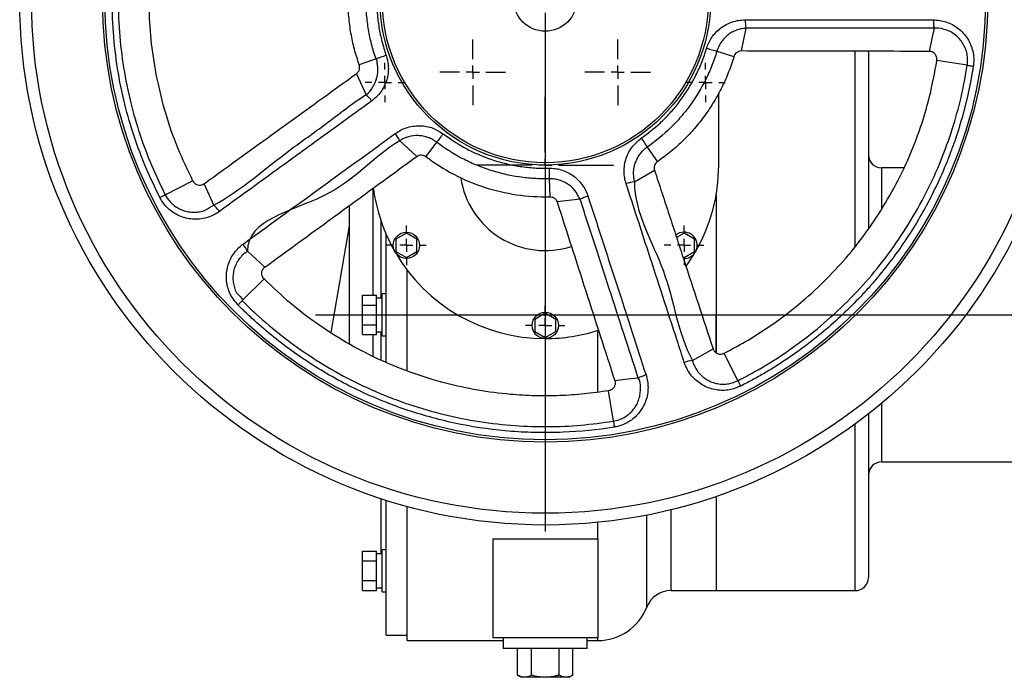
# Model space of a CAD drawing. Extents: x 1322 to 3079, y -78 to 1221.
# Tile 1 of 5: x 1324 to 1699, y -35 to 216. Entities that reach past the tile are written whole.
import ezdxf

# ---------------------------------------------------------------- set-up
doc = ezdxf.new("R2010")
doc.units = 0
doc.header["$LTSCALE"] = 5
doc.layers.get('0').update_dxf_attribs({"linetype": 'CONTINUOUS'})
doc.layers.add('0_18', color=7, linetype='CONTINUOUS')

# ---------------------------------------------------------------- blocks, each defined once
blk = doc.blocks.new('SW_CENTERMARKSYMBOL_7')
at = {"layer": '0_18', "color": 0}
blk.add_line((0, -1), (0, -40.5), dxfattribs=at)
blk = doc.blocks.new('SW_CENTERMARKSYMBOL_8')
at = {"layer": '0_18', "color": 0}
for p, q in [((0, 1), (0, 5.2)), ((-1, 0), (-5.2, 0)), ((0, 0), (-0.5, 0)), ((0, 0), (0, 0.5)), ((0, 0), (0, -0.5)), ((0, 0), (0.5, 0)), ((1, 0), (5.2, 0)), ((0, -1), (0, -5.2))]:
    blk.add_line(p, q, dxfattribs=at)
blk = doc.blocks.new('SW_CENTERMARKSYMBOL_11')
at = {"layer": '0_18', "color": 0}
for p, q in [((0, 1), (0, 1.5)), ((-1, 0), (-1.5, 0)), ((0, 0), (-0.5, 0)), ((0, 0), (0, 0.5)), ((0, 0), (0, -0.5)), ((0, 0), (0.5, 0)), ((1, 0), (1.5, 0)), ((0, -1), (0, -1.5))]:
    blk.add_line(p, q, dxfattribs=at)
blk = doc.blocks.new('SW_CENTERMARKSYMBOL_12')
at = {"layer": '0_18', "color": 0}
for p, q in [((0, 1), (0, 1.5)), ((-1, 0), (-1.5, 0)), ((0, 0), (-0.5, 0)), ((0, 0), (0, 0.5)), ((0, 0), (0, -0.5)), ((0, 0), (0.5, 0)), ((1, 0), (1.5, 0)), ((0, -1), (0, -1.5))]:
    blk.add_line(p, q, dxfattribs=at)
blk = doc.blocks.new('SW_CENTERMARKSYMBOL_14')
at = {"layer": '0_18', "color": 0}
for p, q in [((0, 1), (0, 1.5)), ((-1, 0), (-1.5, 0)), ((0, 0), (-0.5, 0)), ((0, 0), (0, 0.5)), ((0, 0), (0, -0.5)), ((0, 0), (0.5, 0)), ((1, 0), (1.5, 0)), ((0, -1), (0, -1.5))]:
    blk.add_line(p, q, dxfattribs=at)
blk = doc.blocks.new('SW_CENTERMARKSYMBOL_15')
at = {"layer": '0_18', "color": 0}
for p, q in [((0, 1), (0, 1.5)), ((-1, 0), (-1.5, 0)), ((0, 0), (-0.5, 0)), ((0, 0), (0, 0.5)), ((0, 0), (0, -0.5)), ((0, 0), (0.5, 0)), ((1, 0), (1.5, 0)), ((0, -1), (0, -1.5))]:
    blk.add_line(p, q, dxfattribs=at)
blk = doc.blocks.new('SW_CENTERMARKSYMBOL_16')
at = {"layer": '0_18', "color": 0}
for p, q in [((0, 1), (0, 1.5)), ((-1, 0), (-1.5, 0)), ((0, 0), (-0.5, 0)), ((0, 0), (0, 0.5)), ((0, 0), (0, -0.5)), ((0, 0), (0.5, 0)), ((1, 0), (1.5, 0)), ((0, -1), (0, -1.5))]:
    blk.add_line(p, q, dxfattribs=at)
blk = doc.blocks.new('SW_CENTERMARKSYMBOL_19')
at = {"layer": '0_18', "color": 0}
for p, q in [((0, 1), (0, 2.5)), ((-1, 0), (-2.5, 0)), ((0, 0), (-0.5, 0)), ((0, 0), (0, 0.5)), ((0, 0), (0, -0.5)), ((0, 0), (0.5, 0)), ((1, 0), (2.5, 0)), ((0, -1), (0, -2.5))]:
    blk.add_line(p, q, dxfattribs=at)
blk = doc.blocks.new('SW_CENTERMARKSYMBOL_20')
at = {"layer": '0_18', "color": 0}
for p, q in [((0, 1), (0, 2.5)), ((-1, 0), (-2.5, 0)), ((0, 0), (-0.5, 0)), ((0, 0), (0, 0.5)), ((0, 0), (0, -0.5)), ((0, 0), (0.5, 0)), ((1, 0), (2.5, 0)), ((0, -1), (0, -2.5))]:
    blk.add_line(p, q, dxfattribs=at)

msp = doc.modelspace()

# ---------------------------------------------------------------- linework, layer by layer
at = {"color": 7, "linetype": 'CONTINUOUS'}
for p, q in [((1600.38, 212.46), (1598.63, 203.81)), ((1589.35, 203.7), (1595.85, 201.75)), ((1647.03, 203.31), (1647.01, 203.71)), ((1647.03, 203.31), (1647.03, 136.17)), ((1459.65, 200.78), (1453.24, 198.53)), ((1684.64, 198.39), (1673.07, 200.18)), ((1455.88, 187.21), (1452.21, 195.23)), ((1590.03, 160.31), (1590.03, 187.8)), ((1468.63, 169.66), (1475.12, 163.69)), ((1482.7, 169.05), (1478.59, 163.65)), ((1562.86, 167.24), (1566.72, 161.66)), ((1557.94, 154.05), (1565.62, 158.37)), ((1660.54, 159.31), (1652.03, 159.31)), ((1379.44, 149.07), (1389.85, 154.41)), ((1525.56, 155.13), (1525.72, 148.33)), ((1458.53, 151.31), (1458.19, 151.31)), ((1458.53, 110.81), (1458.53, 151.31)), ((1458.53, 150.32), (1458.79, 150.32)), ((1458.53, 149.5), (1458.92, 149.5)), ((1458.95, 149.31), (1458.53, 149.31)), ((1537.3, 147.34), (1528.54, 146.33)), ((1589.03, 148.86), (1589.03, 103.31)), ((1449.53, 92.15), (1449.53, 145.11)), ((1461.53, 109.75), (1461.53, 139.1)), ((1442.51, 96.56), (1449.53, 137.25)), ((1463.53, 103.31), (1463.53, 133.93)), ((1471.2, 134.43), (1467.2, 132.12)), ((1467.2, 132.12), (1467.2, 127.5)), ((1475.2, 132.12), (1471.2, 134.43)), ((1475.2, 127.5), (1475.2, 132.12)), ((1576.85, 134.43), (1574, 132.78)), ((1580.85, 132.12), (1576.85, 134.43)), ((1580.85, 127.5), (1580.85, 132.12)), ((1410.69, 127.58), (1417.32, 121.49)), ((1467.2, 127.5), (1471.2, 125.19)), ((1471.2, 125.19), (1475.2, 127.5)), ((1576.85, 125.19), (1580.85, 127.5)), ((1576.41, 125.45), (1576.85, 125.19)), ((1471.53, 103.31), (1471.53, 120.31)), ((1408.74, 108.74), (1417.04, 116.99)), ((1454.53, 107.06), (1454.53, 110.81)), ((1454.53, 110.81), (1459.83, 110.81)), ((1459.83, 107.06), (1459.83, 110.81)), ((1461.93, 109.75), (1459.83, 109.75)), ((1463.53, 111.31), (1461.93, 111.31)), ((1461.93, 95.31), (1461.93, 111.31)), ((1454.53, 107.06), (1459.83, 107.06)), ((1454.53, 99.56), (1454.53, 107.06)), ((1459.83, 99.56), (1459.83, 107.06)), ((1463.53, 85.19), (1463.53, 103.31)), ((1471.53, 81.96), (1471.53, 103.31)), ((1524.03, 103.93), (1520.03, 101.62)), ((1520.03, 101.62), (1520.03, 97)), ((1528.03, 101.62), (1524.03, 103.93)), ((1528.03, 97), (1528.03, 101.62)), ((1589.03, 103.31), (1589.03, 88.87)), ((1589.03, 88.88), (1589.03, 103.31)), ((1454.53, 99.56), (1459.83, 99.56)), ((1454.53, 95.8), (1454.53, 99.56)), ((1459.83, 95.8), (1459.83, 99.56)), ((1454.53, 95.8), (1459.83, 95.8)), ((1458.53, 87.53), (1458.53, 95.8)), ((1459.83, 96.87), (1461.93, 96.87)), ((1461.53, 86.02), (1461.53, 96.87)), ((1461.93, 95.31), (1463.53, 95.31)), ((1520.03, 97), (1524.03, 94.69)), ((1524.03, 94.69), (1528.03, 97)), ((1580.04, 85.94), (1587.88, 90.37)), ((1597.36, 78.26), (1592.08, 88.71)), ((1549.96, 62.86), (1548.09, 74.42)), ((1647.03, 65.6), (1647.03, 3.31)), ((1652.03, 47.31), (1719.03, 47.31)), ((1589.03, 34.17), (1589.03, -1.69)), ((1461.53, 12.32), (1461.53, 33.33)), ((1463.53, -18.69), (1463.53, 32.68)), ((1471.53, -20.69), (1471.53, 30.32)), ((1504.03, 18.01), (1544.03, 18.01)), ((1504.03, 18.01), (1504.03, -19.69)), ((1544.03, 18.01), (1544.03, -19.69)), ((1454.53, 9.63), (1454.53, 13.39)), ((1454.53, 13.39), (1459.83, 13.39)), ((1459.83, 9.63), (1459.83, 13.39)), ((1461.93, 12.32), (1459.83, 12.32)), ((1463.53, 13.88), (1461.93, 13.88)), ((1461.93, -2.12), (1461.93, 13.88)), ((1454.53, 9.63), (1459.83, 9.63)), ((1454.53, 2.13), (1454.53, 9.63)), ((1459.83, 2.13), (1459.83, 9.63)), ((1454.53, 2.13), (1459.83, 2.13)), ((1454.53, -1.62), (1454.53, 2.13)), ((1459.83, -1.62), (1459.83, 2.13)), ((1454.53, -1.62), (1459.83, -1.62)), ((1459.83, -0.56), (1461.93, -0.56)), ((1461.93, -2.12), (1463.53, -2.12)), ((1571.94, -1.69), (1589.03, -1.69)), ((1589.03, -1.69), (1642.03, -1.69)), ((1463.53, -18.69), (1471.53, -18.69)), ((1471.53, -20.69), (1508.03, -20.69)), ((1544.03, -19.69), (1504.03, -19.69)), ((1508.03, -19.69), (1508.03, -23.69)), ((1540.03, -23.69), (1540.03, -19.69)), ((1540.03, -20.69), (1544.03, -20.69)), ((1524.03, -23.69), (1508.03, -23.69)), ((1513.53, -33.88), (1513.53, -23.69)), ((1518.78, -33.88), (1518.78, -23.69)), ((1540.03, -23.69), (1524.03, -23.69)), ((1529.28, -33.88), (1529.28, -23.69)), ((1534.53, -33.88), (1534.53, -23.69)), ((1513.53, -33.88), (1514.93, -34.69)), ((1516.15, -34.69), (1514.93, -34.69)), ((1524.03, -34.69), (1516.15, -34.69)), ((1531.9, -34.69), (1524.03, -34.69)), ((1533.12, -34.69), (1531.9, -34.69)), ((1533.12, -34.69), (1534.53, -33.88))]:
    msp.add_line(p, q, dxfattribs=at)
at = {"color": 8, "linetype": 'CONTINUOUS'}
for p, q in [((1642.03, 129.52), (1642.03, 203.74)), ((1652.03, 159.31), (1652.03, 143.89)), ((1544.03, 73.87), (1544.03, 97.41)), ((1652.03, 69.63), (1652.03, 47.31)), ((1642.03, -1.69), (1642.03, 61.83)), ((1562.63, -8.02), (1562.63, 27.07)), ((1571.94, -1.69), (1571.94, 29.13)), ((1544.03, 18.01), (1544.03, 24.31)), ((1544.03, -20.69), (1544.03, -19.69))]:
    msp.add_line(p, q, dxfattribs=at)
msp.add_line((1436.64, 103.31), (2443.26, 103.31))
at = {"color": 7, "linetype": 'CONTINUOUS', "flags": 128}
for points in [[(1671.98, 212.48), (1671.19, 208.56), (1670.19, 203.66)], [(1585.46, 204.87), (1585.98, 204.71), (1586.51, 204.55), (1587.04, 204.4), (1587.55, 204.24), (1588.05, 204.09), (1588.52, 203.95), (1588.95, 203.82), (1589.35, 203.7)], [(1463.49, 202.12), (1462.97, 201.94), (1462.45, 201.76), (1461.93, 201.57), (1461.42, 201.4), (1460.94, 201.23), (1460.47, 201.06), (1460.04, 200.91), (1459.65, 200.78)], [(1684.64, 198.39), (1684.88, 198.35), (1685.13, 198.31), (1685.4, 198.27), (1685.69, 198.22), (1685.98, 198.18), (1686.28, 198.13), (1686.6, 198.08), (1686.91, 198.03)], [(1485.16, 172.28), (1484.83, 171.85), (1484.5, 171.41), (1484.17, 170.97), (1483.84, 170.54), (1483.53, 170.13), (1483.23, 169.74), (1482.95, 169.38), (1482.7, 169.05)], [(1560.55, 170.58), (1560.86, 170.13), (1561.17, 169.68), (1561.49, 169.23), (1561.79, 168.79), (1562.09, 168.36), (1562.36, 167.96), (1562.62, 167.58), (1562.86, 167.24)], [(1525.47, 159.18), (1525.48, 158.64), (1525.5, 158.09), (1525.51, 157.54), (1525.52, 157), (1525.53, 156.48), (1525.54, 155.99), (1525.55, 155.54), (1525.56, 155.13)], [(1397.96, 145.1), (1396.3, 148.74), (1394.22, 153.29)], [(1379.44, 149.07), (1379.22, 148.95), (1378.99, 148.84), (1378.75, 148.71), (1378.49, 148.58), (1378.23, 148.45), (1377.96, 148.3), (1377.68, 148.16), (1377.39, 148.01)], [(1577.68, 121.88), (1578.56, 123.13), (1581.18, 127.31)], [(1408.74, 108.74), (1408.56, 108.57), (1408.38, 108.39), (1408.19, 108.2), (1407.98, 107.99), (1407.77, 107.78), (1407.55, 107.57), (1407.33, 107.34), (1407.1, 107.12)], [(1559.45, 79.25), (1555.48, 78.79), (1550.5, 78.22)], [(1597.36, 78.26), (1597.47, 78.04), (1597.59, 77.81), (1597.71, 77.57), (1597.84, 77.31), (1597.97, 77.05), (1598.11, 76.77), (1598.25, 76.49), (1598.4, 76.2)], [(1549.96, 62.86), (1549.99, 62.62), (1550.04, 62.36), (1550.08, 62.09), (1550.12, 61.81), (1550.17, 61.52), (1550.22, 61.21), (1550.27, 60.9), (1550.32, 60.58)]]:
    msp.add_lwpolyline(points, dxfattribs=at)
at = {"color": 7, "linetype": 'CONTINUOUS'}
for centre, radius in [((1524.03, 223.31), 200), ((1524.03, 223.31), 195.5), ((1524.03, 223.31), 168.44), ((1524.03, 223.31), 167.57), ((1524.03, 223.31), 62.93), ((1524.03, 223.31), 62.06), ((1524.03, 223.31), 12), ((1471.2, 129.81), 5), ((1524.03, 99.31), 5)]:
    msp.add_circle(centre, radius, dxfattribs=at)
for centre, radius, start, end in [((1618.12, 215.43), 17.99, 179.2486, 189.5078), ((1443.27, 174.38), 17.99, 35.2487, 45.5082), ((1452.53, 161.63), 17.99, 26.4929, 36.7504), ((1652.03, 164.31), 5, 180, 270), ((1524.03, 160.31), 66, 330, 0), ((1524.03, 160.31), 32.5, 188.5108, 287.868), ((1560.59, 136.26), 17.99, 98.4918, 108.7517), ((1524.03, 160.31), 66, 187.5411, 210), ((1545.61, 131.39), 17.98, 107.248, 117.5086), ((1576.85, 129.81), 5, 90, 129.3257), ((1576.85, 129.81), 5, 266.8258, 90), ((1394.72, 119.63), 17.84, 26.4654, 36.6694), ((1524.03, 160.31), 66, 210, 270), ((1524.03, 160.31), 66, 270, 287.8773), ((1582.67, 68.29), 17.85, 98.4675, 108.6685), ((1652.03, 42.31), 5, 90, 180), ((1642.03, 3.31), 5, 270, 0), ((1571.94, -11.69), 10, 90, 158.4898), ((1544.03, -0.69), 20, 270, 338.4898)]:
    msp.add_arc(centre, radius, start, end, dxfattribs=at)
for points, knots in [([(1377.39, 148.01), (1375.55, 151.81), (1371.86, 159.41), (1367.45, 171.3), (1363.79, 183.86), (1361.1, 197.09), (1359.48, 210.92), (1359.01, 224.83), (1359.71, 238.72), (1361.6, 252.5), (1364.65, 266.09), (1368.82, 279.36), (1373.2, 290.19), (1376.33, 296.47), (1377.39, 298.6)], [0, 0, 0, 0, 0.080957, 0.162034, 0.24299, 0.331728, 0.420784, 0.509839, 0.598577, 0.687316, 0.776371, 0.865427, 0.954165, 1, 1, 1, 1]), ([(1379.44, 297.55), (1378.39, 295.44), (1375.31, 289.25), (1370.99, 278.58), (1366.88, 265.49), (1363.87, 252.09), (1362, 238.51), (1361.32, 224.81), (1361.78, 211.09), (1363.38, 197.46), (1366.03, 184.41), (1369.64, 172.03), (1373.98, 160.3), (1377.62, 152.81), (1379.44, 149.07)], [0, 0, 0, 0, 0.0458344, 0.134573, 0.2236287, 0.3126841, 0.4014225, 0.4901608, 0.5792162, 0.6682714, 0.7570095, 0.8379664, 0.9190433, 1, 1, 1, 1]), ([(1389.85, 292.2), (1388.49, 289.42), (1385.75, 283.86), (1382.29, 275.18), (1379.33, 266.26), (1376.66, 256.13), (1374.55, 244.82), (1373.27, 232.22), (1373.06, 219.43), (1373.95, 206.36), (1376.01, 193.23), (1379.33, 180.02), (1383.82, 166.97), (1387.84, 158.6), (1389.85, 154.41)], [0, 0, 0, 0, 0.06495, 0.129901, 0.195867, 0.261834, 0.349407, 0.43698, 0.527095, 0.61721, 0.711312, 0.805414, 0.902707, 1, 1, 1, 1]), ([(1453.24, 198.53), (1452.6, 200.5), (1451.32, 204.45), (1450.01, 210.6), (1449.19, 216.88), (1448.92, 223.23), (1449.18, 229.51), (1449.97, 235.76), (1451.27, 241.98), (1452.59, 246.05), (1453.25, 248.08)], [0, 0, 0, 0, 0.123072, 0.246144, 0.37281, 0.499476, 0.622798, 0.746119, 0.873059, 1, 1, 1, 1]), ([(1459.65, 200.78), (1459.34, 201.73), (1458.42, 204.47), (1457.24, 209.11), (1456.28, 214.76), (1455.8, 220.52), (1455.81, 226.06), (1456.23, 231.28), (1456.99, 236.18), (1458.09, 241.06), (1459.13, 244.25), (1459.65, 245.84)], [0, 0, 0, 0, 0.0654323, 0.1888949, 0.312357, 0.4394064, 0.5664557, 0.6736819, 0.7809077, 0.890454, 1, 1, 1, 1]), ([(1463.49, 244.5), (1462.58, 241.54), (1461.22, 237.08), (1460.28, 230.9), (1459.87, 225.98), (1459.86, 220.84), (1460.29, 215.47), (1461.18, 210.11), (1462.31, 205.64), (1463.19, 203.01), (1463.49, 202.12)], [0, 0, 0, 0, 0.214344, 0.323906, 0.433468, 0.556947, 0.680425, 0.807493, 0.934561, 1, 1, 1, 1]), ([(1585.46, 204.87), (1585.71, 205.58), (1586.2, 207), (1587.38, 209.02), (1588.89, 210.91), (1590.75, 212.6), (1592.89, 213.95), (1595.21, 214.94), (1597.65, 215.55), (1599.3, 215.63), (1600.13, 215.67)], [0, 0, 0, 0, 0.114236, 0.228494, 0.355543, 0.482597, 0.612861, 0.743149, 0.87157, 1, 1, 1, 1]), ([(1600.13, 215.67), (1606.52, 215.67), (1619.29, 215.66), (1643.16, 215.65), (1660.64, 215.65), (1671.74, 215.65)], [0, 0, 0, 0, 0.26749, 0.53499, 1, 1, 1, 1]), ([(1671.74, 215.65), (1672.55, 215.61), (1674.17, 215.53), (1676.61, 214.92), (1678.99, 213.92), (1681.22, 212.49), (1683.16, 210.69), (1684.76, 208.6), (1685.97, 206.28), (1686.78, 203.81), (1687.14, 201.25), (1687.1, 199.31), (1686.95, 198.25), (1686.91, 198.03)], [0, 0, 0, 0, 0.093167, 0.186328, 0.286994, 0.387646, 0.48741, 0.58716, 0.68503, 0.782877, 0.879259, 0.975631, 1, 1, 1, 1]), ([(1671.74, 215.65), (1671.74, 215.06), (1671.76, 214.48), (1671.84, 213.4), (1671.9, 212.9), (1671.98, 212.48)], [0, 0, 0, 0, 0.5, 0.5, 1, 1, 1, 1]), ([(1600.38, 212.46), (1600.22, 212.45), (1600.07, 212.44), (1599.76, 212.41), (1599.3, 212.36), (1598.85, 212.29), (1597.95, 212.1), (1597.35, 211.92), (1596.48, 211.6), (1596.19, 211.48), (1595.63, 211.21), (1595.36, 211.07), (1594.55, 210.62), (1594.04, 210.27), (1593.3, 209.69), (1593.06, 209.49), (1592.6, 209.06), (1592.38, 208.84), (1591.74, 208.15), (1591.35, 207.66), (1590.81, 206.88), (1590.64, 206.61), (1590.32, 206.06), (1590.18, 205.77), (1589.9, 205.2), (1589.77, 204.9), (1589.6, 204.46), (1589.55, 204.31), (1589.44, 204.01), (1589.39, 203.85), (1589.35, 203.7)], [0, 0, 0, 0, 0.03125, 0.03125, 0.0625, 0.125, 0.125, 0.25, 0.25, 0.3125, 0.3125, 0.375, 0.375, 0.5, 0.5, 0.5625, 0.5625, 0.625, 0.625, 0.75, 0.75, 0.8125, 0.8125, 0.875, 0.875, 0.9375, 0.9375, 0.96875, 0.96875, 1, 1, 1, 1]), ([(1671.98, 212.48), (1671.98, 212.48), (1671.98, 212.48), (1671.98, 212.48), (1660.05, 212.48), (1648.11, 212.48), (1636.18, 212.48), (1630.63, 212.47), (1625.08, 212.47), (1619.53, 212.47), (1613.15, 212.47), (1606.76, 212.46), (1600.38, 212.46), (1600.38, 212.46), (1600.38, 212.46), (1600.38, 212.46)], [-0.00000006, -0.00000006, -0.00000006, -0.00000006, 0, 0, 0, 0.03650189, 0.03650189, 0.03650189, 0.05347593, 0.05347593, 0.05347593, 0.07300378, 0.07300378, 0.07300378, 0.07300384, 0.07300384, 0.07300384, 0.07300384]), ([(1684.64, 198.39), (1684.64, 198.39), (1684.72, 198.55), (1684.68, 199.49), (1684.86, 201.06), (1684.48, 203.21), (1683.8, 205.25), (1682.75, 207.15), (1681.38, 208.84), (1679.75, 210.26), (1677.86, 211.37), (1675.41, 212.29), (1672.91, 212.71), (1671.98, 212.48), (1671.98, 212.48)], [0, 0, 0, 0, 0.000003, 0.024684, 0.122154, 0.219638, 0.31835, 0.417093, 0.517167, 0.617255, 0.717385, 0.817521, 0.999998, 1, 1, 1, 1]), ([(1560.55, 170.58), (1563.02, 172.44), (1566.75, 175.25), (1571.13, 179.7), (1574.35, 183.44), (1577.39, 187.59), (1580.2, 192.18), (1582.63, 197.05), (1584.34, 201.33), (1585.18, 203.97), (1585.46, 204.87)], [0, 0, 0, 0, 0.214343, 0.323906, 0.433468, 0.556946, 0.680426, 0.807493, 0.934561, 1, 1, 1, 1]), ([(1589.35, 203.7), (1588.79, 201.85), (1588.16, 200.03), (1586.75, 196.46), (1585.97, 194.72), (1583.44, 189.6), (1581.47, 186.35), (1578.66, 182.47), (1578.07, 181.7), (1576.88, 180.19), (1576.26, 179.45), (1574.38, 177.27), (1573.07, 175.88), (1568.98, 171.88), (1566.03, 169.44), (1562.86, 167.24)], [0, 0, 0, 0, 0.125, 0.125, 0.25, 0.25, 0.5, 0.5, 0.5625, 0.5625, 0.625, 0.625, 0.75, 0.75, 1, 1, 1, 1]), ([(1598.63, 203.81), (1598.29, 203.78), (1597.78, 203.73), (1597.03, 203.37), (1596.41, 202.85), (1596.01, 202.22), (1595.88, 201.83), (1595.85, 201.75)], [0, 0, 0, 0, 0.279366, 0.417451, 0.671029, 0.927812, 1, 1, 1, 1]), ([(1670.19, 203.66), (1658.21, 203.68), (1634.36, 203.72), (1610.5, 203.78), (1598.63, 203.81)], [0, 0, 0, 0, 0.502676, 1, 1, 1, 1]), ([(1673.07, 200.18), (1673.09, 200.53), (1673.13, 201.21), (1672.75, 202.19), (1672.11, 202.98), (1671.23, 203.54), (1670.54, 203.62), (1670.19, 203.66)], [0, 0, 0, 0, 0.19851, 0.397062, 0.59519, 0.793255, 1, 1, 1, 1]), ([(1455.88, 187.21), (1455.88, 187.21), (1456.97, 187.75), (1458.61, 190.13), (1460.16, 193.53), (1460.54, 196.85), (1460.01, 199.08), (1460.09, 200.45), (1459.65, 200.78), (1459.65, 200.78)], [0, 0, 0, 0, 0.0000048, 0.2637362, 0.5257998, 0.7766769, 0.8927633, 0.9999951, 1, 1, 1, 1]), ([(1463.49, 202.12), (1463.7, 201.4), (1464.13, 199.96), (1464.37, 197.63), (1464.27, 195.22), (1463.74, 192.75), (1462.82, 190.4), (1461.51, 188.24), (1459.9, 186.31), (1458.61, 185.27), (1457.96, 184.76)], [0, 0, 0, 0, 0.114236, 0.228494, 0.355543, 0.482597, 0.612862, 0.743148, 0.871572, 1, 1, 1, 1]), ([(1595.85, 201.75), (1595.21, 199.78), (1593.93, 195.83), (1591.38, 190.09), (1588.34, 184.52), (1584.84, 179.23), (1580.93, 174.3), (1576.62, 169.71), (1571.91, 165.44), (1568.45, 162.92), (1566.72, 161.66)], [0, 0, 0, 0, 0.123072, 0.246143, 0.37281, 0.499476, 0.622798, 0.746119, 0.873059, 1, 1, 1, 1]), ([(1592.08, 88.71), (1594.82, 90.15), (1600.3, 93.05), (1608.2, 98.04), (1615.84, 103.51), (1623.95, 110.14), (1632.31, 118.05), (1640.75, 127.49), (1648.44, 137.71), (1655.4, 148.81), (1661.45, 160.64), (1666.53, 173.29), (1670.57, 186.48), (1672.24, 195.61), (1673.07, 200.18)], [0, 0, 0, 0, 0.06495, 0.129901, 0.195867, 0.261834, 0.349407, 0.43698, 0.527095, 0.61721, 0.711312, 0.805414, 0.902707, 1, 1, 1, 1]), ([(1394.22, 153.29), (1403.93, 160.32), (1423.26, 174.3), (1442.59, 188.28), (1452.21, 195.23)], [0, 0, 0, 0, 0.502676, 1, 1, 1, 1]), ([(1452.21, 195.23), (1452.47, 195.46), (1452.85, 195.8), (1453.25, 196.53), (1453.44, 197.32), (1453.39, 198.06), (1453.27, 198.45), (1453.24, 198.53)], [0, 0, 0, 0, 0.279364, 0.41745, 0.67103, 0.927813, 1, 1, 1, 1]), ([(1597.36, 78.26), (1599.45, 79.35), (1605.58, 82.55), (1615.34, 88.64), (1626.37, 96.82), (1636.67, 105.89), (1646.17, 115.78), (1654.78, 126.46), (1662.47, 137.83), (1669.19, 149.8), (1674.71, 161.91), (1679.07, 174.05), (1682.45, 186.09), (1683.91, 194.29), (1684.64, 198.39)], [0, 0, 0, 0, 0.045835, 0.134573, 0.223629, 0.312684, 0.401422, 0.490161, 0.579216, 0.668271, 0.75701, 0.837966, 0.919043, 1, 1, 1, 1]), ([(1686.91, 198.03), (1685.91, 191.54), (1684.52, 185.16), (1681.88, 175.73), (1680.91, 172.62), (1679.31, 167.98), (1678.75, 166.45), (1677.59, 163.38), (1676.99, 161.85), (1673.86, 154.28), (1671.01, 148.42), (1664.68, 137.11), (1661.19, 131.66), (1655.46, 123.78), (1653.47, 121.2), (1650.36, 117.42), (1649.31, 116.17), (1647.15, 113.7), (1646.05, 112.48), (1640.49, 106.48), (1635.8, 101.98), (1625.94, 93.59), (1620.77, 89.69), (1612.65, 84.28), (1609.88, 82.56), (1605.63, 80.08), (1604.2, 79.27), (1601.32, 77.71), (1599.86, 76.94), (1598.4, 76.2)], [0, 0, 0, 0, 0.125, 0.125, 0.1875, 0.1875, 0.21875, 0.21875, 0.25, 0.25, 0.375, 0.375, 0.5, 0.5, 0.5625, 0.5625, 0.59375, 0.59375, 0.625, 0.625, 0.75, 0.75, 0.875, 0.875, 0.9375, 0.9375, 0.96875, 0.96875, 1, 1, 1, 1]), ([(1397.96, 145.1), (1397.96, 145.1), (1408.57, 151.07), (1421.47, 162.69), (1441.25, 176.26), (1450.36, 183.76), (1455.88, 187.21), (1455.88, 187.21)], [0, 0, 0, 0, 0.000001, 0.5, 0.732508, 0.999999, 1, 1, 1, 1]), ([(1457.96, 184.76), (1452.8, 181.01), (1442.46, 173.51), (1423.15, 159.48), (1409, 149.21), (1400.02, 142.69)], [0, 0, 0, 0, 0.26749, 0.53499, 1, 1, 1, 1]), ([(1409.03, 130.29), (1411.41, 132.02), (1423.31, 140.67), (1442.62, 154.7), (1459.54, 167.01), (1466.95, 172.39)], [0, 0, 0, 0, 0.12328, 0.616403, 1, 1, 1, 1]), ([(1466.95, 172.39), (1467.59, 172.82), (1468.88, 173.67), (1471.12, 174.62), (1473.58, 175.23), (1476.2, 175.43), (1478.81, 175.16), (1481.93, 174.34), (1483.92, 173.08), (1485.16, 172.28)], [0, 0, 0, 0, 0.1199033, 0.2398021, 0.3751894, 0.5105515, 0.6432756, 0.7759812, 1, 1, 1, 1]), ([(1468.63, 169.66), (1468.63, 169.66), (1458.32, 163.21), (1444.81, 145.77), (1410.69, 139.75), (1410.69, 127.58), (1410.69, 127.58)], [0, 0, 0, 0, 0.000001, 0.4999888, 0.9999995, 1, 1, 1, 1]), ([(1482.7, 169.05), (1482.58, 169.15), (1482.45, 169.24), (1482.19, 169.43), (1482.06, 169.51), (1481.66, 169.77), (1481.11, 170.1), (1480.54, 170.38), (1479.97, 170.64), (1479.67, 170.76), (1478.78, 171.08), (1478.17, 171.24), (1477.25, 171.43), (1476.94, 171.47), (1476.32, 171.55), (1476.01, 171.57), (1474.44, 171.64), (1473.22, 171.5), (1471.41, 171), (1470.83, 170.79), (1469.98, 170.41), (1469.7, 170.28), (1469.29, 170.06), (1469.16, 169.98), (1468.89, 169.82), (1468.76, 169.74), (1468.63, 169.66)], [0, 0, 0, 0, 0.03125, 0.03125, 0.0625, 0.0625, 0.125, 0.1875, 0.1875, 0.25, 0.25, 0.375, 0.375, 0.4375, 0.4375, 0.5, 0.5, 0.75, 0.75, 0.875, 0.875, 0.9375, 0.9375, 0.96875, 0.96875, 1, 1, 1, 1]), ([(1525.56, 155.13), (1523.63, 155.08), (1521.7, 155.12), (1517.88, 155.36), (1515.98, 155.56), (1510.33, 156.39), (1506.62, 157.25), (1502.07, 158.73), (1501.16, 159.05), (1499.35, 159.72), (1498.46, 160.08), (1495.8, 161.19), (1494.07, 162.01), (1489, 164.66), (1485.77, 166.71), (1482.7, 169.05)], [0, 0, 0, 0, 0.125, 0.125, 0.25, 0.25, 0.5, 0.5, 0.5625, 0.5625, 0.625, 0.625, 0.75, 0.75, 1, 1, 1, 1]), ([(1485.16, 172.28), (1487.7, 170.51), (1491.52, 167.83), (1497.11, 165.03), (1501.66, 163.12), (1506.54, 161.52), (1511.78, 160.27), (1517.16, 159.46), (1521.76, 159.15), (1524.53, 159.18), (1525.47, 159.18)], [0, 0, 0, 0, 0.214344, 0.323905, 0.433467, 0.556946, 0.680425, 0.807492, 0.934561, 1, 1, 1, 1]), ([(1554.81, 153.29), (1554.6, 154.03), (1554.19, 155.52), (1553.99, 157.95), (1554.16, 160.47), (1554.78, 163.03), (1555.84, 165.42), (1557.58, 168.14), (1559.4, 169.64), (1560.55, 170.58)], [0, 0, 0, 0, 0.119904, 0.239803, 0.37519, 0.510553, 0.643276, 0.775981, 1, 1, 1, 1]), ([(1562.86, 167.24), (1562.73, 167.15), (1562.6, 167.06), (1562.34, 166.87), (1562.22, 166.77), (1561.85, 166.47), (1561.37, 166.05), (1560.93, 165.6), (1560.5, 165.13), (1560.3, 164.88), (1559.72, 164.13), (1559.37, 163.61), (1558.92, 162.79), (1558.77, 162.51), (1558.51, 161.94), (1558.39, 161.65), (1557.85, 160.18), (1557.6, 158.97), (1557.51, 157.11), (1557.53, 156.49), (1557.63, 155.56), (1557.68, 155.26), (1557.76, 154.8), (1557.79, 154.65), (1557.86, 154.35), (1557.9, 154.2), (1557.94, 154.05)], [0, 0, 0, 0, 0.03125, 0.03125, 0.0625, 0.0625, 0.125, 0.1875, 0.1875, 0.25, 0.25, 0.375, 0.375, 0.4375, 0.4375, 0.5, 0.5, 0.75, 0.75, 0.875, 0.875, 0.9375, 0.9375, 0.96875, 0.96875, 1, 1, 1, 1]), ([(1417.32, 121.49), (1425.9, 127.75), (1439.82, 137.91), (1459.09, 151.96), (1469.78, 159.78), (1475.12, 163.69)], [0, 0, 0, 0, 0.445026, 0.722513, 1, 1, 1, 1]), ([(1475.12, 163.69), (1475.39, 163.85), (1475.93, 164.17), (1476.9, 164.3), (1477.83, 164.13), (1478.35, 163.8), (1478.59, 163.65)], [0, 0, 0, 0, 0.250515, 0.511333, 0.774574, 1, 1, 1, 1]), ([(1478.59, 163.65), (1481.97, 161.07), (1485.51, 158.81), (1492.93, 154.91), (1496.8, 153.28), (1504.89, 150.65), (1508.98, 149.7), (1517.27, 148.49), (1521.47, 148.23), (1525.72, 148.33)], [0, 0, 0, 0, 0.25, 0.25, 0.5, 0.5, 0.75, 0.75, 1, 1, 1, 1]), ([(1566.72, 161.66), (1566.48, 161.46), (1566, 161.05), (1565.64, 160.33), (1565.49, 159.72), (1565.44, 159.11), (1565.55, 158.66), (1565.62, 158.37)], [0, 0, 0, 0, 0.251517, 0.502799, 0.630821, 0.758831, 1, 1, 1, 1]), ([(1525.47, 159.18), (1526.22, 159.17), (1527.72, 159.13), (1530.02, 158.64), (1532.28, 157.79), (1534.46, 156.54), (1536.41, 154.93), (1538.06, 153.02), (1539.4, 150.89), (1539.98, 149.34), (1540.28, 148.57)], [0, 0, 0, 0, 0.114243, 0.228507, 0.355554, 0.482609, 0.612875, 0.743162, 0.871578, 1, 1, 1, 1]), ([(1565.62, 158.37), (1567.48, 152.71), (1569.34, 147.04), (1573.05, 135.71), (1574.91, 130.04), (1580.46, 113.04), (1584.17, 101.7), (1587.88, 90.37)], [0, 0, 0, 0, 0.25, 0.25, 0.5, 0.5, 1, 1, 1, 1]), ([(1389.85, 154.41), (1390.04, 154.13), (1390.41, 153.55), (1391.29, 152.98), (1392.27, 152.71), (1393.32, 152.78), (1393.92, 153.12), (1394.22, 153.29)], [0, 0, 0, 0, 0.198512, 0.397059, 0.595185, 0.793257, 1, 1, 1, 1]), ([(1537.3, 147.34), (1537.3, 147.34), (1536.65, 148.32), (1535.59, 150.94), (1532.54, 153.38), (1529.56, 154.68), (1527.19, 155.1), (1526.06, 155.13), (1525.56, 155.13), (1525.56, 155.13)], [0, 0, 0, 0, 0.000004, 0.2637256, 0.5257905, 0.7766692, 0.9021576, 0.9999961, 1, 1, 1, 1]), ([(1557.94, 154.05), (1557.94, 154.05), (1557.94, 141.88), (1571.85, 120.7), (1574.32, 96.68), (1580.04, 85.94), (1580.04, 85.94)], [0, 0, 0, 0, 0.000001, 0.499989, 0.999999, 1, 1, 1, 1]), ([(1576.96, 85.2), (1576.05, 87.99), (1571.5, 101.98), (1564.12, 124.68), (1557.64, 144.58), (1554.81, 153.29)], [0, 0, 0, 0, 0.12328, 0.616403, 1, 1, 1, 1]), ([(1400.02, 142.69), (1399.34, 142.24), (1397.98, 141.35), (1395.65, 140.4), (1393.14, 139.82), (1390.49, 139.67), (1387.87, 139.98), (1385.35, 140.73), (1383, 141.9), (1380.9, 143.42), (1379.1, 145.28), (1377.99, 146.88), (1377.49, 147.82), (1377.39, 148.01)], [0, 0, 0, 0, 0.0931661, 0.186328, 0.2869941, 0.3876468, 0.4874098, 0.5871599, 0.6850304, 0.7828771, 0.8792596, 0.9756312, 1, 1, 1, 1]), ([(1379.44, 149.07), (1379.44, 149.07), (1379.57, 148.94), (1379.85, 148.05), (1380.91, 146.82), (1382.37, 145.25), (1384.15, 144.01), (1386.11, 143.08), (1388.21, 142.53), (1390.38, 142.33), (1392.52, 142.56), (1395.21, 143.15), (1396.81, 144.74), (1397.96, 145.1), (1397.96, 145.1)], [0, 0, 0, 0, 0.000004, 0.024684, 0.122155, 0.219638, 0.31835, 0.417094, 0.517166, 0.617254, 0.717384, 0.81752, 0.999997, 1, 1, 1, 1]), ([(1525.72, 148.33), (1526.03, 148.31), (1526.52, 148.27), (1527.1, 148.03), (1527.64, 147.71), (1528.19, 147.16), (1528.42, 146.6), (1528.54, 146.33)], [0, 0, 0, 0, 0.254702, 0.385698, 0.508762, 0.757237, 1, 1, 1, 1]), ([(1528.54, 146.33), (1532.18, 135.04), (1539.49, 112.33), (1546.82, 89.63), (1550.5, 78.22)], [0, 0, 0, 0, 0.497323, 1, 1, 1, 1]), ([(1559.45, 79.25), (1559.45, 79.25), (1559.45, 79.25), (1559.45, 79.25), (1555.76, 90.6), (1552.07, 101.95), (1548.38, 113.3), (1546.66, 118.57), (1544.95, 123.85), (1543.23, 129.13), (1541.25, 135.2), (1539.28, 141.27), (1537.3, 147.34), (1537.3, 147.34), (1537.3, 147.34), (1537.3, 147.34)], [-0.00000006, -0.00000006, -0.00000006, -0.00000006, 0, 0, 0, 0.03650189, 0.03650189, 0.03650189, 0.05347593, 0.05347593, 0.05347593, 0.07300378, 0.07300378, 0.07300378, 0.07300384, 0.07300384, 0.07300384, 0.07300384]), ([(1540.28, 148.57), (1542.25, 142.49), (1546.19, 130.35), (1553.56, 107.64), (1558.96, 91.02), (1562.38, 80.46)], [0, 0, 0, 0, 0.26749, 0.53499, 1, 1, 1, 1]), ([(1400.02, 142.69), (1399.68, 143.16), (1399.32, 143.62), (1398.62, 144.44), (1398.27, 144.81), (1397.96, 145.1)], [0, 0, 0, 0, 0.5, 0.5, 1, 1, 1, 1]), ([(1407.1, 107.12), (1406.13, 108.27), (1404.61, 110.08), (1403.39, 113.05), (1402.79, 115.51), (1402.62, 118.05), (1402.86, 120.6), (1403.53, 123.07), (1404.6, 125.43), (1406.07, 127.57), (1407.59, 129.18), (1408.66, 130), (1409.03, 130.29)], [0, 0, 0, 0, 0.168854, 0.264016, 0.359184, 0.455325, 0.551462, 0.648965, 0.746467, 0.846188, 0.945913, 1, 1, 1, 1]), ([(1410.69, 127.58), (1410.69, 127.58), (1410.69, 127.34), (1409.22, 126.79), (1408.3, 125.51), (1406.92, 123.84), (1406, 121.96), (1405.38, 119.95), (1405.12, 117.86), (1405.2, 115.75), (1405.72, 113.72), (1406.46, 111.15), (1408.74, 109.99), (1408.74, 108.74), (1408.74, 108.74)], [0, 0, 0, 0, 0.000002, 0.052861, 0.1512, 0.249548, 0.346849, 0.444165, 0.540724, 0.637285, 0.733327, 0.829358, 0.999998, 1, 1, 1, 1]), ([(1417.04, 116.99), (1416.83, 117.25), (1416.39, 117.78), (1416.11, 118.79), (1416.17, 119.82), (1416.55, 120.79), (1417.06, 121.26), (1417.32, 121.49)], [0, 0, 0, 0, 0.192876, 0.397447, 0.595853, 0.791606, 1, 1, 1, 1]), ([(1548.09, 74.42), (1545.02, 73.97), (1538.89, 73.09), (1529.56, 72.49), (1520.16, 72.42), (1509.7, 73.02), (1498.29, 74.51), (1485.91, 77.18), (1473.68, 80.93), (1461.52, 85.82), (1449.67, 91.83), (1438.13, 99.08), (1427.11, 107.38), (1420.4, 113.79), (1417.04, 116.99)], [0, 0, 0, 0, 0.06495, 0.129901, 0.195867, 0.261834, 0.349426, 0.437019, 0.527153, 0.617288, 0.711371, 0.805454, 0.902727, 1, 1, 1, 1]), ([(1408.74, 108.74), (1410.42, 107.09), (1415.36, 102.25), (1424.17, 94.85), (1435.35, 86.88), (1447.16, 79.89), (1459.5, 73.91), (1472.32, 69.03), (1485.51, 65.22), (1498.97, 62.53), (1512.2, 61.02), (1525.09, 60.63), (1537.58, 61.14), (1545.83, 62.28), (1549.96, 62.86)], [0, 0, 0, 0, 0.045834, 0.134573, 0.223629, 0.312684, 0.401422, 0.490161, 0.579216, 0.668271, 0.75701, 0.837966, 0.919043, 1, 1, 1, 1]), ([(1550.32, 60.58), (1543.84, 59.53), (1537.34, 58.88), (1527.56, 58.48), (1524.3, 58.44), (1519.39, 58.53), (1517.76, 58.58), (1514.49, 58.74), (1512.85, 58.84), (1504.67, 59.48), (1498.23, 60.37), (1485.51, 62.9), (1479.25, 64.54), (1469.98, 67.55), (1466.92, 68.64), (1462.36, 70.43), (1460.84, 71.05), (1457.82, 72.34), (1456.32, 73.01), (1448.9, 76.44), (1443.18, 79.51), (1432.15, 86.3), (1426.84, 90.01), (1419.19, 96.06), (1416.69, 98.16), (1413.03, 101.43), (1411.82, 102.55), (1409.43, 104.81), (1408.26, 105.95), (1407.1, 107.12)], [0, 0, 0, 0, 0.125, 0.125, 0.1875, 0.1875, 0.21875, 0.21875, 0.25, 0.25, 0.375, 0.375, 0.5, 0.5, 0.5625, 0.5625, 0.59375, 0.59375, 0.625, 0.625, 0.75, 0.75, 0.875, 0.875, 0.9375, 0.9375, 0.96875, 0.96875, 1, 1, 1, 1]), ([(1587.88, 90.37), (1587.95, 90.16), (1588.04, 89.97), (1588.26, 89.61), (1588.39, 89.44), (1588.68, 89.14), (1588.84, 89), (1589.19, 88.76), (1589.38, 88.66), (1589.78, 88.51), (1589.99, 88.45), (1590.41, 88.38), (1590.62, 88.37), (1591.05, 88.39), (1591.27, 88.42), (1591.68, 88.53), (1591.88, 88.61), (1592.08, 88.71)], [0, 0, 0, 0, 0.125, 0.125, 0.25, 0.25, 0.375, 0.375, 0.5, 0.5, 0.625, 0.625, 0.75, 0.75, 0.875, 0.875, 1, 1, 1, 1]), ([(1598.4, 76.2), (1597, 75.64), (1594.81, 74.75), (1591.61, 74.51), (1589.08, 74.7), (1586.61, 75.32), (1584.26, 76.33), (1582.12, 77.73), (1580.21, 79.48), (1578.63, 81.54), (1577.57, 83.49), (1577.12, 84.75), (1576.96, 85.2)], [0, 0, 0, 0, 0.168854, 0.264016, 0.359185, 0.455325, 0.551463, 0.648965, 0.746467, 0.846188, 0.945913, 1, 1, 1, 1]), ([(1580.04, 85.94), (1580.04, 85.94), (1580.04, 85.62), (1580.55, 84.51), (1581.2, 82.95), (1582.45, 81.22), (1583.94, 79.74), (1585.66, 78.53), (1587.57, 77.64), (1589.6, 77.08), (1591.7, 76.88), (1594.36, 77.06), (1596.22, 77.76), (1597.36, 78.26), (1597.36, 78.26)], [0, 0, 0, 0, 0.0000024, 0.0528613, 0.1512004, 0.2495475, 0.3468487, 0.4441641, 0.540723, 0.6372855, 0.7333262, 0.8293573, 0.999997, 1, 1, 1, 1]), ([(1549.96, 62.86), (1549.96, 62.86), (1550.14, 62.88), (1551.03, 63.06), (1552.58, 63.52), (1554.51, 64.49), (1556.24, 65.79), (1557.72, 67.38), (1558.9, 69.2), (1559.74, 71.2), (1560.22, 73.33), (1560.26, 75.93), (1560.22, 78.48), (1559.45, 79.25), (1559.45, 79.25)], [0, 0, 0, 0, 0.000003, 0.025695, 0.123174, 0.220665, 0.319375, 0.418113, 0.518194, 0.618288, 0.718415, 0.818547, 0.999998, 1, 1, 1, 1]), ([(1562.38, 80.46), (1562.6, 79.68), (1563.02, 78.12), (1563.2, 75.62), (1562.99, 73.06), (1562.31, 70.49), (1561.21, 68.09), (1559.73, 65.92), (1557.9, 64.04), (1555.8, 62.51), (1553.47, 61.37), (1551.61, 60.81), (1550.54, 60.62), (1550.32, 60.58)], [0, 0, 0, 0, 0.092644, 0.185284, 0.28595, 0.386605, 0.486382, 0.586144, 0.684013, 0.781859, 0.878251, 0.974633, 1, 1, 1, 1]), ([(1562.38, 80.46), (1561.83, 80.28), (1561.28, 80.08), (1560.28, 79.67), (1559.82, 79.45), (1559.45, 79.25)], [0, 0, 0, 0, 0.5, 0.5, 1, 1, 1, 1]), ([(1550.5, 78.22), (1550.57, 77.9), (1550.71, 77.25), (1550.49, 76.26), (1549.96, 75.4), (1549.17, 74.74), (1548.49, 74.48), (1548.12, 74.42), (1548.09, 74.42)], [0, 0, 0, 0, 0.1944, 0.38863, 0.585046, 0.782846, 0.980805, 1, 1, 1, 1]), ([(1516.15, -34.69), (1516.09, -34.69), (1515.62, -34.68), (1514.73, -34.51), (1513.93, -34.09), (1513.53, -33.88)], [0, 0, 0, 0, 0.070092, 0.530786, 1, 1, 1, 1]), ([(1518.78, -33.88), (1518.35, -34.11), (1517.49, -34.56), (1516.6, -34.65), (1516.15, -34.69)], [0, 0, 0, 0, 0.495462, 1, 1, 1, 1]), ([(1524.03, -34.69), (1523.58, -34.69), (1523.13, -34.67), (1522.24, -34.6), (1521.8, -34.54), (1520.48, -34.33), (1519.62, -34.12), (1518.78, -33.88)], [0, 0, 0, 0, 0.25, 0.25, 0.5, 0.5, 1, 1, 1, 1]), ([(1529.28, -33.88), (1528.9, -33.98), (1527.2, -34.46), (1525.42, -34.59), (1524.03, -34.69)], [0, 0, 0, 0, 0.216898, 1, 1, 1, 1]), ([(1531.9, -34.69), (1531.84, -34.69), (1531.37, -34.68), (1530.48, -34.51), (1529.68, -34.09), (1529.28, -33.88)], [0, 0, 0, 0, 0.070091, 0.530783, 1, 1, 1, 1]), ([(1534.53, -33.88), (1534.1, -34.11), (1533.24, -34.56), (1532.35, -34.65), (1531.9, -34.69)], [0, 0, 0, 0, 0.49546, 1, 1, 1, 1])]:
    msp.add_open_spline(points, degree=3, knots=knots, dxfattribs=at)

# ---------------------------------------------------------------- block references
at = {"layer": '0_18', "xscale": 5, "yscale": 5, "zscale": 5}
for name, p in [('SW_CENTERMARKSYMBOL_7', (1524.03, 223.31)), ('SW_CENTERMARKSYMBOL_20', (1496.45, 195.73)), ('SW_CENTERMARKSYMBOL_19', (1551.6, 195.73)), ('SW_CENTERMARKSYMBOL_11', (1463.03, 191.81)), ('SW_CENTERMARKSYMBOL_12', (1585.03, 191.81)), ('SW_CENTERMARKSYMBOL_8', (1524.03, 160.31)), ('SW_CENTERMARKSYMBOL_15', (1471.2, 129.81)), ('SW_CENTERMARKSYMBOL_14', (1576.85, 129.81)), ('SW_CENTERMARKSYMBOL_16', (1524.03, 99.31))]:
    msp.add_blockref(name, p, dxfattribs=at)

doc.saveas('drawing.dxf')
